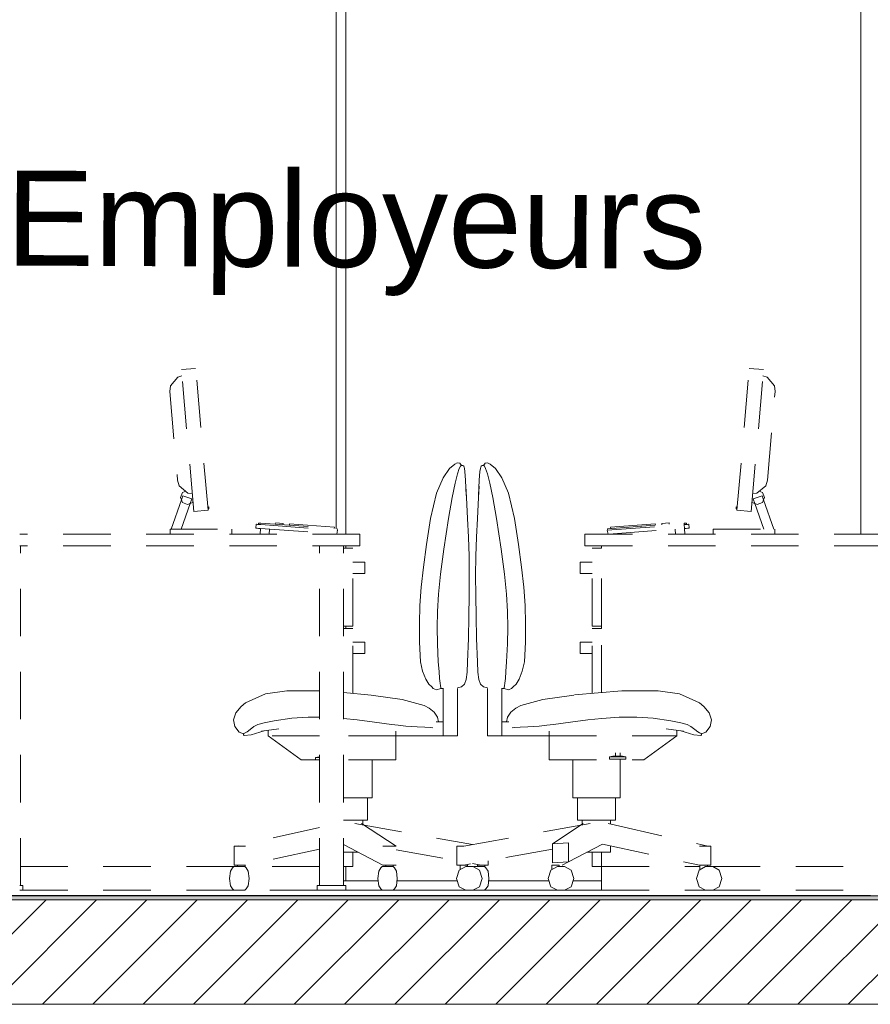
# Model space of a CAD drawing. Header units: millimetres. Extents: x 17009 to 157603, y -19950 to 21829.
# Tile 70 of 208: x 42929 to 44720, y 9990 to 12063. Entities that reach past the tile are written whole.
import ezdxf

# ---------------------------------------------------------------- set-up
doc = ezdxf.new("R2010")
doc.units = ezdxf.units.MM
doc.header["$MEASUREMENT"] = 0
doc.linetypes.add('! STR Pointille', pattern=[175, 100, -75])
for name, color, linetype in [('01-STR_Dalles.ARCHI', 7, 'Continuous'), ('02-CCO_Montants cloisons démontables.ARCHI', 7, 'Continuous'), ('04-SOE_Cloisons .ARCHI', 7, 'Continuous'), ('04-SOE_Revetement de sol.ARCHI', 7, 'Continuous'), ('05-INF _ ANNOTATIONS.ARCHI', 7, 'Continuous'), ('06-REP _ EQUIP MOBI _ hors marché.ARCHI', 7, 'Continuous')]:
    doc.layers.add(name, color=color, linetype=linetype)
doc.styles.add('STYLE_GENERE_1', font='arial.ttf')

# ---------------------------------------------------------------- blocks, each defined once
blk = doc.blocks.new('Élément de coupe_36_1')
at = {"layer": '01-STR_Dalles.ARCHI', "linetype": 'Continuous', "lineweight": 0, "true_color": 0x000000}
h = blk.add_hatch(dxfattribs=at)
h.set_pattern_fill('Hachure_simple_0001', color=18, style=0, pattern_type=2)
h.set_pattern_definition([(45, (0, 0), (-53.03301, 53.03301), [])])
h.paths.add_polyline_path([(77415.3, 10210), (30282.5, 10210), (30282.5, 9990), (77415.3, 9990)])
at = {"layer": '01-STR_Dalles.ARCHI', "color": 7, "linetype": 'Continuous', "lineweight": 5}
for p, q in [((46991.6, 10210), (30462.5, 10210)), ((77255.2, 9990), (30462.5, 9990))]:
    blk.add_line(p, q, dxfattribs=at)
blk = doc.blocks.new('Élément de coupe_48_1')
at = {"layer": '06-REP _ EQUIP MOBI _ hors marché.ARCHI', "color": 252, "linetype": '! STR Pointille', "lineweight": 5}
for p, q in [((43269.3, 11326.2), (43299.2, 11328.9)), ((43295.4, 11027.4), (43269.3, 11326.2)), ((43325.3, 11030), (43299.2, 11328.9)), ((43261.7, 11310.6), (43246.2, 11292.1)), ((43270.4, 11313.1), (43261.7, 11310.6)), ((43246.2, 11292.1), (43244.9, 11279.9)), ((43244.9, 11279.9), (43261.2, 11093.6)), ((43820.4, 11098.6), (43834, 11118.1)), ((43834, 11118.1), (43844.9, 11127.2)), ((43844.9, 11127.2), (43850.3, 11130)), ((43850.3, 11130), (43855.8, 11129.1)), ((43850.8, 11107), (43854.5, 11118)), ((43854.5, 11118), (43857, 11122.9)), ((43855.8, 11129.1), (43859, 11124.4)), ((43857, 11122.9), (43858.5, 11124.2)), ((43858.5, 11124.2), (43859, 11124.4)), ((43859, 11124.4), (43861.8, 11124.4)), ((43861.8, 11124.4), (43863.8, 11123.2)), ((43863.8, 11123.2), (43864.7, 11120.9)), ((43864.7, 11120.9), (43865.4, 11118.3)), ((43865.4, 11118.3), (43866.4, 11111.9)), ((43867.8, 11093.3), (43866.4, 11111.9)), ((43261.2, 11093.6), (43264.6, 11081.8)), ((43820.4, 11098.6), (43806.6, 11066.1)), ((43845.9, 11087.4), (43850.8, 11107)), ((43869.3, 11061.4), (43867.8, 11093.3)), ((43264.6, 11081.8), (43283.1, 11066.3)), ((43271.7, 11067.6), (43278.3, 11070.3)), ((43839.6, 11056.8), (43845.9, 11087.4)), ((43868.4, 11080.6), (43869.7, 11057)), ((43247.6, 10990), (43269.4, 11052.1)), ((43267.3, 11057), (43271.7, 11067.6)), ((43269.4, 11052.1), (43267.3, 11057)), ((43269.4, 11052.1), (43272.3, 11060.5)), ((43271.7, 11046.4), (43269.4, 11052.1)), ((43272.3, 11060.5), (43291.2, 11053.9)), ((43292.1, 11065.4), (43283.1, 11066.3)), ((43287.8, 11044.3), (43291.2, 11053.9)), ((43793.9, 11012.6), (43806.6, 11066.1)), ((43831.9, 11012.6), (43839.6, 11056.8)), ((43869.7, 11057), (43871.9, 11012.6)), ((43268.8, 10990), (43287.8, 11044.3)), ((43282.3, 11042), (43271.7, 11046.4)), ((43287.8, 11044.3), (43282.3, 11042)), ((43292.9, 11046.4), (43287.8, 11044.3)), ((43293.6, 11048.1), (43292.9, 11046.4)), ((43295.4, 11027.4), (43325.3, 11030)), ((43324.7, 11037), (43326.7, 11037.1)), ((43325.1, 11033), (43327.1, 11033.2)), ((43327.1, 11033.2), (43326.7, 11037.1)), ((43785.5, 10957.8), (43793.9, 11012.6)), ((43821.8, 10947.9), (43831.9, 11012.6)), ((43871.9, 11012.6), (43873.9, 10973.6)), ((43245.3, 10990), (43375.3, 10990)), ((43245.3, 10980), (43245.3, 10990)), ((43375.3, 10980), (43375.3, 10990)), ((43425.8, 10992.5), (43426.4, 11000.7)), ((43425.8, 10992.5), (43426.5, 10992.4)), ((43426.4, 11000.7), (43427.2, 11000.7)), ((43426.5, 10992.4), (43428.7, 10992.3)), ((43427.2, 11000.7), (43429.3, 11000.5)), ((43428.7, 10992.3), (43431.9, 10992)), ((43429.3, 11000.5), (43432.5, 11000.3)), ((43431.4, 11000.4), (43431.6, 11003.3)), ((43431.6, 11003.3), (43432, 11003.3)), ((43431.9, 10992), (43435.8, 10991.7)), ((43432, 11003.3), (43433.1, 11003.2)), ((43432.5, 11000.3), (43436.4, 11000)), ((43433.1, 11003.2), (43434.7, 11003.1)), ((43434.7, 11003.1), (43436.6, 11003)), ((43434.9, 10980), (43435.8, 10991.7)), ((43435.8, 10991.7), (43595.3, 10980)), ((43436.4, 11000), (43598.3, 10988.1)), ((43436.6, 11003), (43597.7, 10991.1)), ((43454.3, 10980), (43455.1, 10990.3)), ((43467.7, 11000.7), (43468, 11003.7)), ((43468, 11003.7), (43483.4, 11002.5)), ((43483.1, 10999.6), (43483.4, 11002.5)), ((43496.8, 10998.6), (43497.2, 11001.5)), ((43497.2, 11001.5), (43591.4, 10994.6)), ((43590.7, 10991.6), (43591.4, 10994.6)), ((43596.5, 10980), (43598.3, 10988.1)), ((43597.1, 10988.2), (43597.7, 10991.1)), ((43645.3, 10980), (42928.6, 10980)), ((43434.9, 10980), (43435.5, 10980)), ((43645.3, 10955), (43645.3, 10980)), ((43873.9, 10973.6), (43875.1, 10933.8)), ((43645.3, 10955), (42928.6, 10955)), ((42930.3, 10240), (42930.3, 10955)), ((43560.3, 10240), (43560.3, 10955)), ((43610.3, 10240), (43610.3, 10955)), ((43630.3, 10950), (43610.3, 10950)), ((43630.3, 10786.2), (43630.3, 10950)), ((43785.5, 10957.8), (43779, 10910.3)), ((43814.9, 10895.9), (43821.8, 10947.9)), ((43875.1, 10933.8), (43875.6, 10892.9)), ((43630.3, 10921.1), (43655.3, 10921.1)), ((43655.3, 10917.5), (43655.3, 10921.1)), ((43655.3, 10909.1), (43655.3, 10917.5)), ((43655.3, 10900.6), (43655.3, 10909.1)), ((43779, 10910.3), (43774.4, 10868.2)), ((43630.3, 10897.1), (43655.3, 10897.1)), ((43655.3, 10897.1), (43655.3, 10900.6)), ((43810.5, 10853.3), (43814.9, 10895.9)), ((43875.6, 10892.9), (43875.4, 10850.5)), ((43774.4, 10868.2), (43771.5, 10829.3)), ((43808.4, 10816.9), (43810.5, 10853.3)), ((43875.4, 10850.5), (43874.8, 10806.2)), ((43771.5, 10829.3), (43770.4, 10791.5)), ((43807.9, 10783.3), (43808.4, 10816.9)), ((43874.8, 10806.2), (43873.6, 10759.8)), ((43630.3, 10786.2), (43610.3, 10786.2)), ((43630.3, 10781.2), (43610.3, 10781.2)), ((43630.3, 10644.6), (43630.3, 10781.2)), ((43770.4, 10791.5), (43770.9, 10752.7)), ((43808.7, 10749), (43807.9, 10783.3)), ((43873.6, 10759.8), (43871.9, 10710.9)), ((43630.3, 10752.3), (43655.3, 10752.3)), ((43655.3, 10748.8), (43655.3, 10752.3)), ((43655.3, 10740.3), (43655.3, 10748.8)), ((43655.3, 10731.8), (43655.3, 10740.3)), ((43770.9, 10752.7), (43773, 10710.9)), ((43810.3, 10710.9), (43808.7, 10749)), ((43630.3, 10728.3), (43655.3, 10728.3)), ((43655.3, 10728.3), (43655.3, 10731.8)), ((43777.3, 10691.2), (43773, 10710.9)), ((43811.8, 10690.7), (43810.3, 10710.9)), ((43871.9, 10710.9), (43870.8, 10689.3)), ((43777.3, 10691.2), (43783.7, 10674.2)), ((43813, 10676.2), (43811.8, 10690.7)), ((43814, 10666.4), (43813, 10676.2)), ((43870.8, 10689.3), (43868.9, 10674.1)), ((43790.3, 10664.1), (43783.7, 10674.2)), ((43796.4, 10658.1), (43790.3, 10664.1)), ((43799.8, 10655.1), (43796.4, 10658.1)), ((43806.4, 10652.1), (43799.8, 10655.1)), ((43815.7, 10655), (43806.4, 10652.1)), ((43814.8, 10660.2), (43814, 10666.4)), ((43815.3, 10656.9), (43814.8, 10660.2)), ((43815.6, 10655.5), (43815.3, 10656.9)), ((43815.7, 10655), (43815.6, 10655.5)), ((43820.7, 10655), (43815.7, 10655)), ((43820.7, 10585), (43820.7, 10655.9)), ((43859.4, 10658.6), (43850.6, 10656.1)), ((43850.6, 10555), (43850.6, 10657.3)), ((43865.4, 10664.3), (43859.4, 10658.6)), ((43868.9, 10674.1), (43865.4, 10664.3)), ((43404.2, 10624.8), (43446.1, 10643.8)), ((43446.1, 10643.8), (43491.2, 10650.2)), ((43491.2, 10650.2), (43560.3, 10650.2)), ((43610.3, 10646.4), (43669.1, 10641.1)), ((43669.1, 10641.1), (43734, 10631.7)), ((43384, 10603.8), (43394.9, 10617.3)), ((43394.9, 10617.3), (43404.2, 10624.8)), ((43734, 10631.7), (43780.2, 10619.1)), ((43780.2, 10619.1), (43791.2, 10613.7)), ((43791.2, 10613.7), (43801.8, 10605.3)), ((43378.6, 10588.8), (43384, 10603.8)), ((43535.9, 10594.6), (43502, 10592.2)), ((43560.3, 10594.4), (43535.9, 10594.6)), ((43801.8, 10605.3), (43808.6, 10594.6)), ((43808.6, 10594.6), (43810.9, 10585)), ((43381.6, 10574.8), (43378.6, 10588.8)), ((43390.8, 10563.2), (43381.6, 10574.8)), ((43414.3, 10568.8), (43422.1, 10575)), ((43430.1, 10578.9), (43422.1, 10575)), ((43443.6, 10582.8), (43430.1, 10578.9)), ((43443.6, 10582.8), (43464.3, 10587)), ((43502, 10592.2), (43464.3, 10587)), ((43639.4, 10588.8), (43610.3, 10591.9)), ((43675.7, 10584), (43639.4, 10588.8)), ((43675.7, 10584), (43711.6, 10579.2)), ((43725.8, 10577.9), (43711.6, 10579.2)), ((43741.7, 10575.7), (43725.8, 10577.9)), ((43741.7, 10575.7), (43765.7, 10573.9)), ((43765.7, 10573.9), (43782, 10573.4)), ((43782, 10573.4), (43793.4, 10572.8)), ((43793.4, 10572.8), (43798.8, 10572.4)), ((43820.7, 10585), (43805.9, 10585)), ((43820.7, 10555), (43820.7, 10585)), ((43400, 10559.6), (43390.8, 10563.2)), ((43399.9, 10557.2), (43400, 10559.6)), ((43401.3, 10555.8), (43399.9, 10557.2)), ((43400, 10559.6), (43400.6, 10560.1)), ((43400.5, 10560), (43400, 10559.6)), ((43400.6, 10560.1), (43401.8, 10560.9)), ((43416, 10557.1), (43401.3, 10555.8)), ((43401.8, 10560.9), (43403.8, 10561.8)), ((43403.8, 10561.8), (43407.7, 10563.8)), ((43407.7, 10563.8), (43414.3, 10568.8)), ((43443.2, 10566), (43416, 10557.1)), ((43443.2, 10566), (43416.2, 10557.2)), ((43437.7, 10565.4), (43474.4, 10569.8)), ((43451.7, 10555), (43451.7, 10567.1)), ((43521.5, 10505), (43451.7, 10555)), ((43560.3, 10555), (43451.7, 10555)), ((43720.9, 10555), (43610.3, 10555)), ((43720.9, 10555), (43720.9, 10565.1)), ((43720.9, 10505), (43720.9, 10555)), ((43820.7, 10555), (43720.9, 10555)), ((43850.6, 10555), (43820.7, 10555)), ((43551.4, 10509.5), (43560.3, 10511.1)), ((43551.4, 10505), (43521.5, 10505)), ((43560.3, 10509.5), (43551.4, 10509.5)), ((43551.4, 10504.5), (43551.4, 10509.5)), ((43560.3, 10504.5), (43551.4, 10504.5)), ((43720.9, 10505), (43610.3, 10505)), ((43671.1, 10425), (43671.1, 10505)), ((43610.3, 10425), (43621.2, 10425)), ((43621.2, 10425), (43656.5, 10425)), ((43656.5, 10425), (43671.1, 10425)), ((43661.1, 10377.5), (43661.1, 10425)), ((43610.3, 10377.5), (43621.2, 10377.5)), ((43621.2, 10377.5), (43649.4, 10377.5)), ((43634.4, 10370.6), (43882.3, 10326.3)), ((43648.8, 10370.5), (43721.7, 10323)), ((43649.4, 10377.5), (43661.1, 10377.5)), ((43651.1, 10369), (43651.1, 10377.5)), ((43560.3, 10362.5), (43386.5, 10323)), ((43610.3, 10326.3), (43693.3, 10283)), ((43383.2, 10323), (43380.6, 10323)), ((43380.6, 10323), (43380.6, 10283)), ((43393, 10323), (43383.2, 10323)), ((43404.1, 10323), (43393, 10323)), ((43560.3, 10316.7), (43404.1, 10283)), ((43610.3, 10310), (43621.2, 10310)), ((43621.2, 10310), (43641.6, 10310)), ((43630.3, 10280), (43630.3, 10310)), ((43700.7, 10323), (43693.3, 10323)), ((43712.1, 10323), (43700.7, 10323)), ((43720.8, 10323), (43712.1, 10323)), ((43721.7, 10323), (43720.8, 10323)), ((43721.7, 10315), (43849.1, 10292.2)), ((43383.2, 10283), (43380.6, 10283)), ((43393, 10283), (43383.2, 10283)), ((43387.5, 10283), (43387.5, 10280)), ((43404.1, 10283), (43393, 10283)), ((43403.2, 10283), (43403.2, 10279.5)), ((43700.7, 10283), (43693.3, 10283)), ((43699.9, 10283), (43699.9, 10280)), ((43712.1, 10283), (43700.7, 10283)), ((43720.8, 10283), (43712.1, 10283)), ((43715.1, 10283), (43715.1, 10279.8)), ((43721.7, 10283), (43720.8, 10283)), ((43882.3, 10286.3), (43900.4, 10283)), ((43894.8, 10283), (43892.5, 10283)), ((43892.5, 10283), (43892.5, 10280)), ((43900.4, 10283), (43894.8, 10283)), ((43911, 10283), (43900.4, 10283)), ((43908.4, 10283), (43908.4, 10279.4)), ((43915.4, 10283), (43911, 10283)), ((43915.4, 10292.2), (43915.4, 10283)), ((43379.7, 10280), (42930.3, 10280)), ((43370.8, 10255), (43372.6, 10270.6)), ((43372.6, 10270.6), (43376.8, 10277)), ((43379.7, 10280), (43376.8, 10277)), ((43402.7, 10280), (43379.7, 10280)), ((43405.6, 10277), (43402.7, 10280)), ((43560.3, 10280), (43403.2, 10280)), ((43405.6, 10277), (43409.9, 10270.6)), ((43409.9, 10270.6), (43411.6, 10255)), ((43630.3, 10280), (43610.3, 10280)), ((43683, 10255), (43684.7, 10270.6)), ((43684.7, 10270.6), (43689, 10277)), ((43691.9, 10280), (43689, 10277)), ((43714.9, 10280), (43691.9, 10280)), ((43717.8, 10277), (43714.9, 10280)), ((43717.8, 10277), (43722, 10270.6)), ((43722, 10270.6), (43723.8, 10255)), ((43884.8, 10280), (43884.3, 10279.4)), ((43907.8, 10280), (43884.8, 10280)), ((43910.7, 10277), (43907.8, 10280)), ((43910.7, 10277), (43915, 10270.6)), ((43915, 10270.6), (43916.7, 10255)), ((43372.6, 10239.4), (43370.8, 10255)), ((43411.6, 10255), (43409.9, 10239.4)), ((43684.7, 10239.4), (43683, 10255)), ((43723.8, 10255), (43722, 10239.4)), ((43916.7, 10255), (43915, 10239.4)), ((42935.3, 10240), (42928.6, 10240)), ((42935.3, 10230), (42928.6, 10230)), ((42935.3, 10230), (42935.3, 10240)), ((43379.7, 10230), (42935.3, 10230)), ((43376.8, 10233), (43372.6, 10239.4)), ((43379.7, 10230), (43376.8, 10233)), ((43402.7, 10230), (43379.7, 10230)), ((43405.6, 10233), (43402.7, 10230)), ((43555.3, 10230), (43402.7, 10230)), ((43409.9, 10239.4), (43405.6, 10233)), ((43564.1, 10240), (43555.3, 10240)), ((43555.3, 10230), (43555.3, 10240)), ((43564.1, 10230), (43555.3, 10230)), ((43585.3, 10240), (43564.1, 10240)), ((43585.3, 10230), (43564.1, 10230)), ((43606.5, 10240), (43585.3, 10240)), ((43606.5, 10230), (43585.3, 10230)), ((43615.3, 10240), (43606.5, 10240)), ((43615.3, 10230), (43606.5, 10230)), ((43615.3, 10230), (43615.3, 10240)), ((43689, 10233), (43684.7, 10239.4)), ((43691.9, 10230), (43689, 10233)), ((43714.9, 10230), (43691.9, 10230)), ((43717.8, 10233), (43714.9, 10230)), ((43722, 10239.4), (43717.8, 10233)), ((43884.8, 10230), (43884.3, 10230.6)), ((43907.8, 10230), (43884.8, 10230)), ((43910.7, 10233), (43907.8, 10230)), ((43915, 10239.4), (43910.7, 10233))]:
    blk.add_line(p, q, dxfattribs=at)
blk = doc.blocks.new('Élément de coupe_249_1')
at = {"layer": '06-REP _ EQUIP MOBI _ hors marché.ARCHI', "color": 252, "linetype": '! STR Pointille', "lineweight": 5}
for p, q in [((44439.2, 11030), (44465.3, 11328.9)), ((44465.3, 11328.9), (44495.2, 11326.2)), ((44469.1, 11027.4), (44495.2, 11326.2)), ((44502.8, 11310.6), (44494.1, 11313.1)), ((44518.3, 11292.1), (44502.8, 11310.6)), ((44503.3, 11093.6), (44519.6, 11279.9)), ((44519.6, 11279.9), (44518.3, 11292.1)), ((43896.7, 11093.3), (43898.1, 11111.9)), ((43899.1, 11118.3), (43898.1, 11111.9)), ((43899.8, 11120.9), (43899.1, 11118.3)), ((43900.7, 11123.2), (43899.8, 11120.9)), ((43902.7, 11124.4), (43900.7, 11123.2)), ((43905.6, 11124.4), (43902.7, 11124.4)), ((43908.7, 11129.1), (43905.6, 11124.4)), ((43906, 11124.2), (43905.6, 11124.4)), ((43907.5, 11122.9), (43906, 11124.2)), ((43910, 11118), (43907.5, 11122.9)), ((43914.2, 11130), (43908.7, 11129.1)), ((43913.7, 11107), (43910, 11118)), ((43919.6, 11127.2), (43914.2, 11130)), ((43930.5, 11118.1), (43919.6, 11127.2)), ((43944.1, 11098.6), (43930.5, 11118.1)), ((43895.2, 11061.4), (43896.7, 11093.3)), ((43918.7, 11087.4), (43913.7, 11107)), ((43944.1, 11098.6), (43957.9, 11066.1)), ((44503.3, 11093.6), (44499.9, 11081.8)), ((43896.1, 11080.6), (43894.8, 11057)), ((43924.9, 11056.8), (43918.7, 11087.4)), ((44481.4, 11066.3), (44499.9, 11081.8)), ((44492.8, 11067.6), (44486.2, 11070.3)), ((43894.8, 11057), (43892.6, 11012.6)), ((43932.6, 11012.6), (43924.9, 11056.8)), ((43970.7, 11012.6), (43957.9, 11066.1)), ((44481.4, 11066.3), (44472.4, 11065.4)), ((44473.3, 11053.9), (44492.2, 11060.5)), ((44476.7, 11044.3), (44473.3, 11053.9)), ((44495.2, 11052.1), (44492.2, 11060.5)), ((44497.2, 11057), (44492.8, 11067.6)), ((44492.8, 11046.4), (44495.2, 11052.1)), ((44495.2, 11052.1), (44497.2, 11057)), ((44516.9, 10990), (44495.2, 11052.1)), ((44437.5, 11033.2), (44437.8, 11037.1)), ((44437.5, 11033.2), (44439.4, 11033)), ((44437.8, 11037.1), (44439.8, 11037)), ((44439.2, 11030), (44469.1, 11027.4)), ((44470.9, 11048.1), (44471.6, 11046.4)), ((44471.6, 11046.4), (44476.7, 11044.3)), ((44476.7, 11044.3), (44482.2, 11042)), ((44495.7, 10990), (44476.7, 11044.3)), ((44482.2, 11042), (44492.8, 11046.4)), ((43892.6, 11012.6), (43890.6, 10973.6)), ((43942.7, 10947.9), (43932.6, 11012.6)), ((43979, 10957.8), (43970.7, 11012.6)), ((44166.2, 10988.1), (44328.2, 11000)), ((44168, 10980), (44166.2, 10988.1)), ((44166.8, 10991.1), (44327.9, 11003)), ((44167.4, 10988.2), (44166.8, 10991.1)), ((44169.2, 10980), (44328.8, 10991.7)), ((44173.1, 10994.6), (44267.3, 11001.5)), ((44173.8, 10991.6), (44173.1, 10994.6)), ((44267.7, 10998.6), (44267.3, 11001.5)), ((44281.1, 11002.5), (44296.5, 11003.7)), ((44281.4, 10999.6), (44281.1, 11002.5)), ((44296.8, 11000.7), (44296.5, 11003.7)), ((44310.2, 10980), (44309.4, 10990.3)), ((44327.9, 11003), (44329.8, 11003.1)), ((44328.2, 11000), (44327.9, 11003)), ((44328.2, 11000), (44332, 11000.3)), ((44328.8, 10991.7), (44328.2, 11000)), ((44328.8, 10991.7), (44332.6, 10992)), ((44329.6, 10980), (44328.8, 10991.7)), ((44329.8, 11003.1), (44331.5, 11003.2)), ((44331.5, 11003.2), (44332.5, 11003.3)), ((44332, 11000.3), (44335.2, 11000.5)), ((44332.5, 11003.3), (44332.9, 11003.3)), ((44332.6, 10992), (44335.8, 10992.3)), ((44333.1, 11000.4), (44332.9, 11003.3)), ((44335.2, 11000.5), (44337.4, 11000.7)), ((44335.8, 10992.3), (44338, 10992.4)), ((44337.4, 11000.7), (44338.1, 11000.7)), ((44338, 10992.4), (44338.7, 10992.5)), ((44338.7, 10992.5), (44338.1, 11000.7)), ((44389.2, 10990), (44519.2, 10990)), ((44389.2, 10980), (44389.2, 10990)), ((44519.2, 10980), (44519.2, 10990)), ((43890.6, 10973.6), (43889.5, 10933.8)), ((44119.2, 10980), (44119.2, 10955)), ((44919.2, 10980), (44119.2, 10980)), ((44329, 10980), (44329.6, 10980)), ((43949.6, 10895.9), (43942.7, 10947.9)), ((43979, 10957.8), (43985.5, 10910.3)), ((44919.2, 10955), (44119.2, 10955)), ((44134.2, 10950), (44154.2, 10950)), ((44134.2, 10786.2), (44134.2, 10950)), ((44154.2, 10950), (44154.2, 10955)), ((44154.2, 10786.2), (44154.2, 10950)), ((44919.2, 10280), (44919.2, 10955)), ((43889.5, 10933.8), (43888.9, 10892.9)), ((43985.5, 10910.3), (43990.1, 10868.2)), ((44109.2, 10917.5), (44109.2, 10921.1)), ((44134.2, 10921.1), (44109.2, 10921.1)), ((44109.2, 10909.1), (44109.2, 10917.5)), ((44109.2, 10900.6), (44109.2, 10909.1)), ((43888.9, 10892.9), (43889.1, 10850.5)), ((43954, 10853.3), (43949.6, 10895.9)), ((44109.2, 10897.1), (44109.2, 10900.6)), ((44134.2, 10897.1), (44109.2, 10897.1)), ((43990.1, 10868.2), (43993, 10829.3)), ((43889.1, 10850.5), (43889.8, 10806.2)), ((43956.1, 10816.9), (43954, 10853.3)), ((43993, 10829.3), (43994.1, 10791.5)), ((43889.8, 10806.2), (43890.9, 10759.8)), ((43956.6, 10783.3), (43956.1, 10816.9)), ((43955.8, 10749), (43956.6, 10783.3)), ((43994.1, 10791.5), (43993.6, 10752.7)), ((44134.2, 10786.2), (44154.2, 10786.2)), ((44134.2, 10781.2), (44154.2, 10781.2)), ((44134.2, 10644.6), (44134.2, 10781.2)), ((44154.2, 10781.2), (44154.2, 10786.2)), ((44154.2, 10646.4), (44154.2, 10781.2)), ((43890.9, 10759.8), (43892.6, 10710.9)), ((43954.2, 10710.9), (43955.8, 10749)), ((43993.6, 10752.7), (43991.5, 10710.9)), ((44109.2, 10748.8), (44109.2, 10752.3)), ((44134.2, 10752.3), (44109.2, 10752.3)), ((44109.2, 10740.3), (44109.2, 10748.8)), ((44109.2, 10731.8), (44109.2, 10740.3)), ((44109.2, 10728.3), (44109.2, 10731.8)), ((44134.2, 10728.3), (44109.2, 10728.3)), ((43892.6, 10710.9), (43893.8, 10689.3)), ((43952.7, 10690.7), (43954.2, 10710.9)), ((43987.2, 10691.2), (43991.5, 10710.9)), ((43893.8, 10689.3), (43895.6, 10674.1)), ((43950.5, 10666.4), (43951.5, 10676.2)), ((43951.5, 10676.2), (43952.7, 10690.7)), ((43987.2, 10691.2), (43980.9, 10674.2)), ((43895.6, 10674.1), (43899.1, 10664.3)), ((43899.1, 10664.3), (43905.2, 10658.6)), ((43905.2, 10658.6), (43913.9, 10656.1)), ((43913.9, 10555), (43913.9, 10657.3)), ((43943.9, 10585), (43943.9, 10655.9)), ((43943.9, 10655), (43948.8, 10655)), ((43948.8, 10655), (43948.9, 10655.5)), ((43948.8, 10655), (43958.1, 10652.1)), ((43948.9, 10655.5), (43949.2, 10656.9)), ((43949.2, 10656.9), (43949.7, 10660.2)), ((43949.7, 10660.2), (43950.5, 10666.4)), ((43958.1, 10652.1), (43964.7, 10655.1)), ((43964.7, 10655.1), (43968.2, 10658.1)), ((43968.2, 10658.1), (43974.2, 10664.1)), ((43974.2, 10664.1), (43980.9, 10674.2)), ((44095.4, 10641.1), (44030.5, 10631.7)), ((44196.9, 10650.2), (44095.4, 10641.1)), ((44273.3, 10650.2), (44196.9, 10650.2)), ((44318.4, 10643.8), (44273.3, 10650.2)), ((44360.3, 10624.8), (44318.4, 10643.8)), ((43973.4, 10613.7), (43962.7, 10605.3)), ((43984.3, 10619.1), (43973.4, 10613.7)), ((44030.5, 10631.7), (43984.3, 10619.1)), ((44369.6, 10617.3), (44360.3, 10624.8)), ((44380.5, 10603.8), (44369.6, 10617.3)), ((43955.9, 10594.6), (43953.6, 10585)), ((43962.7, 10605.3), (43955.9, 10594.6)), ((44154.8, 10592), (44191, 10594.4)), ((44191, 10594.4), (44228.6, 10594.6)), ((44228.6, 10594.6), (44262.5, 10592.2)), ((44386, 10588.8), (44380.5, 10603.8)), ((43943.9, 10585), (43958.6, 10585)), ((43943.9, 10555), (43943.9, 10585)), ((43971.1, 10572.8), (43965.7, 10572.4)), ((43982.5, 10573.4), (43971.1, 10572.8)), ((43998.9, 10573.9), (43982.5, 10573.4)), ((44022.8, 10575.7), (43998.9, 10573.9)), ((44022.8, 10575.7), (44038.7, 10577.9)), ((44038.7, 10577.9), (44052.9, 10579.2)), ((44088.8, 10584), (44052.9, 10579.2)), ((44088.8, 10584), (44125.2, 10588.8)), ((44125.2, 10588.8), (44154.8, 10592)), ((44262.5, 10592.2), (44300.2, 10587)), ((44320.9, 10582.8), (44300.2, 10587)), ((44320.9, 10582.8), (44334.4, 10578.9)), ((44334.4, 10578.9), (44342.4, 10575)), ((44350.3, 10568.8), (44342.4, 10575)), ((44373.7, 10563.2), (44382.9, 10574.8)), ((44382.9, 10574.8), (44386, 10588.8)), ((43913.9, 10555), (43943.9, 10555)), ((43943.9, 10555), (44043.6, 10555)), ((44043.6, 10555), (44043.6, 10565.1)), ((44043.6, 10555), (44312.8, 10555)), ((44043.6, 10505), (44043.6, 10555)), ((44243, 10505), (44312.8, 10555)), ((44326.8, 10565.4), (44290.1, 10569.8)), ((44312.8, 10555), (44312.8, 10567.1)), ((44321.4, 10566), (44348.5, 10557.1)), ((44321.4, 10566), (44348.3, 10557.2)), ((44348.5, 10557.1), (44363.2, 10555.8)), ((44356.8, 10563.8), (44350.3, 10568.8)), ((44360.7, 10561.8), (44356.8, 10563.8)), ((44362.7, 10560.9), (44360.7, 10561.8)), ((44363.9, 10560.1), (44362.7, 10560.9)), ((44363.2, 10555.8), (44364.6, 10557.2)), ((44364.5, 10559.6), (44363.9, 10560.1)), ((44364, 10560), (44364.5, 10559.6)), ((44364.5, 10559.6), (44373.7, 10563.2)), ((44364.6, 10557.2), (44364.5, 10559.6)), ((44171, 10510.9), (44170.9, 10505.9)), ((44178.2, 10512.1), (44171, 10510.9)), ((44205.3, 10510.9), (44171, 10510.9)), ((44183.2, 10512.1), (44178.2, 10512.1)), ((44183.2, 10519.4), (44183.2, 10512.1)), ((44193.1, 10512.1), (44183.2, 10512.1)), ((44193.1, 10512.1), (44193.1, 10519.4)), ((44198.1, 10512.1), (44193.1, 10512.1)), ((44205.3, 10510.9), (44198.1, 10512.1)), ((44205.3, 10510.9), (44205.4, 10505.9)), ((44043.6, 10505), (44243, 10505)), ((44093.4, 10425), (44093.4, 10505)), ((44205.4, 10505.9), (44170.9, 10505.9)), ((44193.1, 10425), (44193.1, 10505)), ((44108, 10425), (44093.4, 10425)), ((44103.4, 10377.5), (44103.4, 10425)), ((44143.3, 10425), (44108, 10425)), ((44178.5, 10425), (44143.3, 10425)), ((44193.1, 10425), (44178.5, 10425)), ((44183.2, 10377.5), (44183.2, 10425)), ((44130.1, 10370.6), (43864.1, 10323)), ((44115.7, 10370.5), (44050.7, 10328.1)), ((44115.1, 10377.5), (44103.4, 10377.5)), ((44113.4, 10369), (44113.4, 10377.5)), ((44143.3, 10377.5), (44115.1, 10377.5)), ((44171.5, 10377.5), (44143.3, 10377.5)), ((44168.2, 10370.7), (44183.7, 10367.1)), ((44183.2, 10377.5), (44171.5, 10377.5)), ((44173.2, 10369.5), (44173.2, 10377.5)), ((44183.7, 10367.1), (44378, 10323)), ((44050.7, 10328.1), (44084.7, 10330)), ((44050.7, 10288.1), (44050.7, 10328.1)), ((44084.7, 10330), (44084.7, 10290)), ((44155.8, 10327.1), (44084.7, 10290)), ((44155.8, 10327.1), (44360.4, 10283)), ((44173.2, 10310), (44173.2, 10323.4)), ((43849.1, 10323), (43853.5, 10323)), ((43849.1, 10323), (43849.1, 10283)), ((43853.5, 10323), (43864.1, 10323)), ((44050.7, 10316.4), (43864.1, 10283)), ((44143.3, 10310), (44122.9, 10310)), ((44134.2, 10280), (44134.2, 10310)), ((44164.4, 10310), (44143.3, 10310)), ((44154.2, 10280), (44154.2, 10310)), ((44173.2, 10310), (44164.4, 10310)), ((44360.4, 10323), (44371.5, 10323)), ((44371.5, 10323), (44381.3, 10323)), ((44381.3, 10323), (44384, 10323)), ((44384, 10323), (44384, 10283)), ((43849.1, 10283), (43853.5, 10283)), ((43853.5, 10283), (43864.1, 10283)), ((43856.1, 10283), (43856.1, 10273.5)), ((43864.1, 10283), (43869.7, 10283)), ((43869.7, 10283), (43872.1, 10283)), ((43872.1, 10283), (43872.1, 10280)), ((44049.4, 10283), (44053.4, 10283)), ((44049.4, 10283), (44049.4, 10273.8)), ((44084.7, 10290), (44050.7, 10288.1)), ((44053.4, 10283), (44059.5, 10283)), ((44059.5, 10283), (44064.1, 10283)), ((44064.1, 10283), (44064.6, 10283)), ((44064.6, 10283), (44064.6, 10280)), ((44084.7, 10290), (44071.2, 10283)), ((44360.4, 10283), (44371.5, 10283)), ((44361.3, 10283), (44361.3, 10273.6)), ((44371.5, 10283), (44381.3, 10283)), ((44377.1, 10283), (44377.1, 10280)), ((44381.3, 10283), (44384, 10283)), ((43854.5, 10272.7), (43848.8, 10255)), ((43868.2, 10280), (43854.5, 10272.7)), ((43868.2, 10280), (43883.2, 10280)), ((43896.9, 10272.7), (43883.2, 10280)), ((43902.6, 10255), (43896.9, 10272.7)), ((44047.4, 10272.7), (44041.7, 10255)), ((44061.1, 10280), (44047.4, 10272.7)), ((44061.1, 10280), (44076.2, 10280)), ((44089.9, 10272.7), (44076.2, 10280)), ((44095.5, 10255), (44089.9, 10272.7)), ((44134.2, 10280), (44154.2, 10280)), ((44154.2, 10280), (44361.3, 10280)), ((44154.2, 10230), (44154.2, 10280)), ((44359.6, 10272.7), (44353.9, 10255)), ((44373.3, 10280), (44359.6, 10272.7)), ((44373.3, 10280), (44388.3, 10280)), ((44402, 10272.7), (44388.3, 10280)), ((44388.3, 10280), (44919.2, 10280)), ((44407.7, 10255), (44402, 10272.7)), ((44919.2, 10230), (44919.2, 10280)), ((43848.8, 10255), (43854.5, 10237.3)), ((43896.9, 10237.3), (43902.6, 10255)), ((44041.7, 10255), (44047.4, 10237.3)), ((44089.9, 10237.3), (44095.5, 10255)), ((44353.9, 10255), (44359.6, 10237.3)), ((44402, 10237.3), (44407.7, 10255)), ((43854.5, 10237.3), (43868.2, 10230)), ((43868.2, 10230), (43883.2, 10230)), ((43883.2, 10230), (43896.9, 10237.3)), ((44047.4, 10237.3), (44061.1, 10230)), ((44061.1, 10230), (44076.2, 10230)), ((44076.2, 10230), (44089.9, 10237.3)), ((44154.2, 10230), (44373.3, 10230)), ((44359.6, 10237.3), (44373.3, 10230)), ((44373.3, 10230), (44388.3, 10230)), ((44388.3, 10230), (44402, 10237.3)), ((44388.3, 10230), (44919.2, 10230))]:
    blk.add_line(p, q, dxfattribs=at)
blk = doc.blocks.new('Élément de coupe_408_1')
at = {"layer": '04-SOE_Cloisons .ARCHI', "color": 7, "linetype": 'Continuous', "lineweight": 5}
blk.add_line((40057.7, 10219), (44720.2, 10219), dxfattribs=at)
blk = doc.blocks.new('Élément de coupe_781_1')
at = {"layer": '02-CCO_Montants cloisons démontables.ARCHI', "color": 7, "linetype": 'Continuous', "lineweight": 5}
for p, q in [((43595.3, 10991.3), (43595.3, 12310)), ((43605.3, 12310), (43595.3, 12310)), ((43615.3, 10980), (43615.3, 12310)), ((43615.3, 10950), (43615.3, 10955)), ((43615.3, 10781.3), (43615.3, 10786.2)), ((43615.3, 10250), (43615.3, 10280))]:
    blk.add_line(p, q, dxfattribs=at)
blk = doc.blocks.new('Élément de coupe_1035_1')
at = {"layer": '02-CCO_Montants cloisons démontables.ARCHI', "color": 7, "linetype": 'Continuous', "lineweight": 5}
for p, q in [((44720.2, 12319), (44720.2, 12330)), ((44700.2, 10980), (44700.2, 12310))]:
    blk.add_line(p, q, dxfattribs=at)
blk = doc.blocks.new('Élément de coupe_1038_1')
at = {"layer": '02-CCO_Montants cloisons démontables.ARCHI', "color": 7, "linetype": 'Continuous', "lineweight": 5}
for p, q in [((43683.5, 10250), (43610.3, 10250)), ((43850.4, 10250), (43723.2, 10250)), ((44043.3, 10250), (43916.2, 10250)), ((44154.2, 10250), (44093.9, 10250)), ((43691.9, 10230), (43615.3, 10230)), ((43868.2, 10230), (43714.9, 10230)), ((43884.8, 10230), (43883.2, 10230)), ((44061.1, 10230), (43907.8, 10230)), ((44154.2, 10230), (44076.2, 10230))]:
    blk.add_line(p, q, dxfattribs=at)
blk = doc.blocks.new('Élément de coupe_1079_1')
at = {"layer": '04-SOE_Revetement de sol.ARCHI', "linetype": 'Continuous', "lineweight": 0, "true_color": 0x3f3f3f}
blk.add_hatch(color=250, dxfattribs=at).paths.add_polyline_path([(30462.5, 10218.6), (30462.5, 10210), (46991.6, 10210), (46991.6, 10218.6)])
at = {"layer": '04-SOE_Revetement de sol.ARCHI', "color": 7, "linetype": 'Continuous', "lineweight": 5}
blk.add_line((46991.6, 10218.6), (30462.5, 10218.6), dxfattribs=at)

msp = doc.modelspace()

# ---------------------------------------------------------------- block references
at = {"layer": '01-STR_Dalles.ARCHI', "lineweight": 0}
msp.add_blockref('Élément de coupe_36_1', (0, 0), dxfattribs=at)
at = {"layer": '02-CCO_Montants cloisons démontables.ARCHI', "lineweight": 0}
for name in ['Élément de coupe_1035_1', 'Élément de coupe_781_1', 'Élément de coupe_1038_1']:
    msp.add_blockref(name, (0, 0), dxfattribs=at)
at = {"layer": '04-SOE_Cloisons .ARCHI', "lineweight": 0}
msp.add_blockref('Élément de coupe_408_1', (0, 0), dxfattribs=at)
at = {"layer": '04-SOE_Revetement de sol.ARCHI', "lineweight": 0}
msp.add_blockref('Élément de coupe_1079_1', (0, 0), dxfattribs=at)
at = {"layer": '06-REP _ EQUIP MOBI _ hors marché.ARCHI', "lineweight": 0}
for name in ['Élément de coupe_48_1', 'Élément de coupe_249_1']:
    msp.add_blockref(name, (0, 0), dxfattribs=at)

# ---------------------------------------------------------------- texts
at = {"layer": '05-INF _ ANNOTATIONS.ARCHI', "color": 7, "linetype": 'Continuous', "lineweight": 5, "insert": (42449.05, 11617.247), "char_height": 200, "attachment_point": 4, "rotation": 359.745113, "style": 'STYLE_GENERE_1'}
msp.add_mtext('\\A1;{\\pql;\\fArial|b0|i0|c0|p0;\\W1.000000;SA Employeurs}', dxfattribs=at)

doc.saveas('drawing.dxf')
